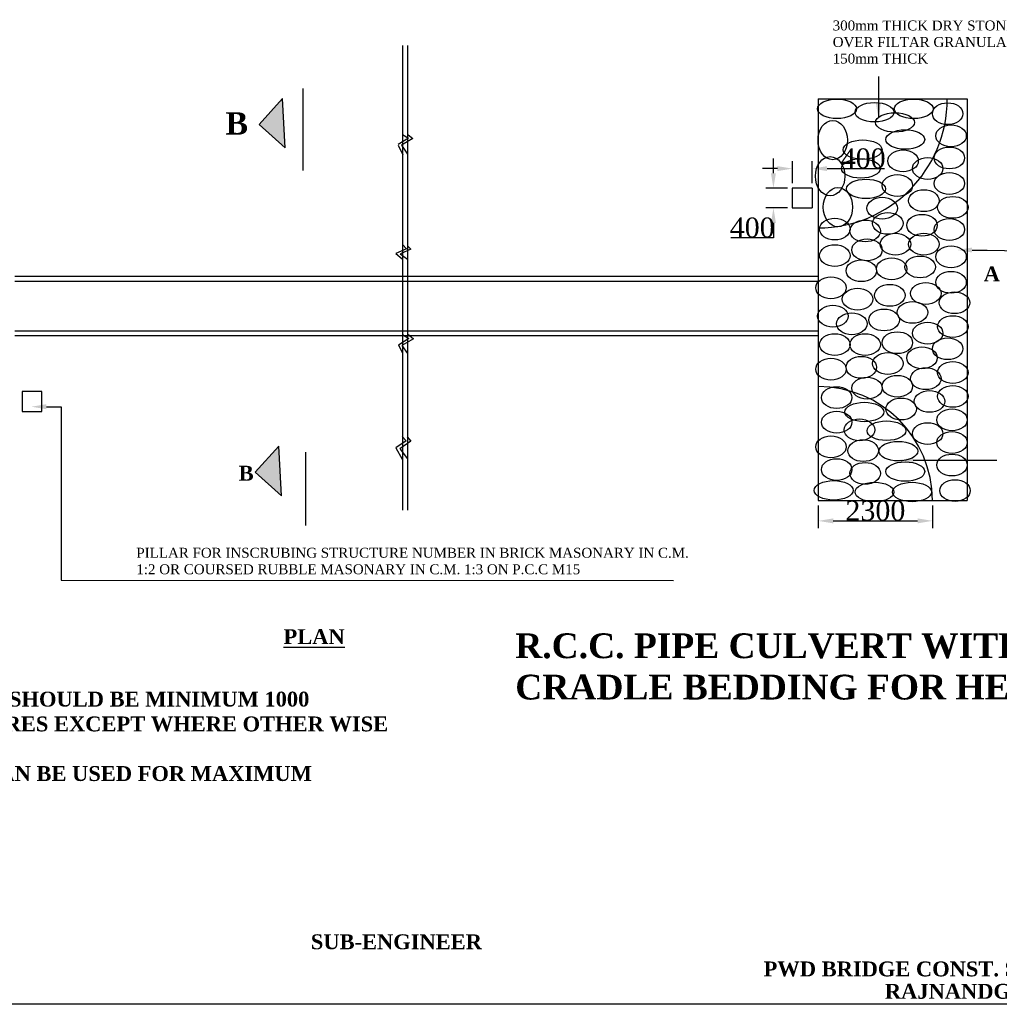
# Model space of a CAD drawing. Header units: millimetres. Extents: x -1995464 to 2763072, y 540154 to 1556955.
# Tile 2 of 24: x 1275063 to 1294810, y 1304186 to 1324037. Entities that reach past the tile are written whole.
import ezdxf

# ---------------------------------------------------------------- set-up
doc = ezdxf.new("R2010")
doc.units = ezdxf.units.MM
doc.header["$MEASUREMENT"] = 0
doc.styles.get("Standard").update_dxf_attribs({"font": 'times.ttf'})
doc.dimstyles.get("Standard").update_dxf_attribs({"dimtxt": 400, "dimasz": 300, "dimexe": 150, "dimexo": 100, "dimgap": 0.09, "dimtad": 1, "dimtih": 1, "dimtoh": 1, "dimdec": 0, "dimzin": 0, "dimdsep": 46, "dimtxsty": 'Standard', "dimcen": 0.09, "dimadec": 0, "dimazin": 0, "dimtfac": 1, "dimtdec": 0, "dimtofl": 0, "dimtmove": 0, "dimatfit": 3, "dimfxl": 150, "dimtolj": 1, "dimtzin": 0, "dimarcsym": 0})

# ---------------------------------------------------------------- blocks, each defined once
blk = doc.blocks.new('*D84')
at = {"color": 0, "lineweight": -2, "transparency": 16777216}
for p, q in [((1291162, 1314241), (1291162, 1313783)), ((1293462, 1314241), (1293462, 1313783)), ((1291462, 1313933), (1293162, 1313933))]:
    blk.add_line(p, q, dxfattribs=at)
at = {"color": 0, "lineweight": 25, "transparency": 16777216}
for points in [[(1291462, 1313983), (1291462, 1313883), (1291162, 1313933)], [(1293162, 1313983), (1293162, 1313883), (1293462, 1313933)]]:
    blk.add_solid(points, dxfattribs=at)
at = {"layer": 'Defpoints', "color": 0, "lineweight": 25, "transparency": 16777216}
for p in [(1291162, 1314341), (1293462, 1314341), (1293462, 1313933)]:
    blk.add_point(p, dxfattribs=at)
at = {"color": 0, "transparency": 16777216, "insert": (1292312, 1314136), "char_height": 400, "attachment_point": 5}
blk.add_mtext('\\A1;2300', dxfattribs=at)
blk = doc.blocks.new('*D85')
at = {"color": 0, "lineweight": -2, "transparency": 16777216}
for p, q in [((1290638, 1320741), (1290638, 1321185)), ((1291038, 1320741), (1291038, 1321185)), ((1290338, 1321035), (1290038, 1321035)), ((1291338, 1321035), (1292493, 1321035))]:
    blk.add_line(p, q, dxfattribs=at)
at = {"color": 0, "lineweight": 25, "transparency": 16777216}
for points in [[(1290338, 1321085), (1290338, 1320985), (1290638, 1321035)], [(1291338, 1321085), (1291338, 1320985), (1291038, 1321035)]]:
    blk.add_solid(points, dxfattribs=at)
at = {"layer": 'Defpoints', "color": 0, "lineweight": 25, "transparency": 16777216}
for p in [(1291038, 1321035), (1290638, 1320641), (1291038, 1320641)]:
    blk.add_point(p, dxfattribs=at)
at = {"color": 0, "transparency": 16777216, "insert": (1292066, 1321239), "char_height": 400, "attachment_point": 5}
blk.add_mtext('\\A1;400', dxfattribs=at)
blk = doc.blocks.new('*D86')
at = {"color": 0, "lineweight": -2, "transparency": 16777216}
for p, q in [((1290257, 1320941), (1290257, 1321241)), ((1290538, 1320641), (1290107, 1320641)), ((1290538, 1320241), (1290107, 1320241)), ((1290257, 1319941), (1290257, 1319641)), ((1290257, 1319641), (1289401, 1319641))]:
    blk.add_line(p, q, dxfattribs=at)
at = {"color": 0, "lineweight": 25, "transparency": 16777216}
for points in [[(1290207, 1320941), (1290307, 1320941), (1290257, 1320641)], [(1290207, 1319941), (1290307, 1319941), (1290257, 1320241)]]:
    blk.add_solid(points, dxfattribs=at)
at = {"layer": 'Defpoints', "color": 0, "lineweight": 25, "transparency": 16777216}
for p in [(1290638, 1320641), (1290257, 1320241), (1290638, 1320241)]:
    blk.add_point(p, dxfattribs=at)
at = {"color": 0, "transparency": 16777216, "insert": (1289829, 1319845), "char_height": 400, "attachment_point": 5}
blk.add_mtext('\\A1;400', dxfattribs=at)

msp = doc.modelspace()

# ---------------------------------------------------------------- hatches: boundary and pattern name
for points in [[(1280387.5, 1321950.4), (1280361.2, 1322449.7), (1279888.2, 1321924.1), (1280413.8, 1321451.1)], [(1280312.5, 1314938.5), (1280286.2, 1315437.8), (1279813.2, 1314912.2), (1280338.9, 1314439.2)]]:
    msp.add_hatch(color=0).paths.add_polyline_path(points)

# ---------------------------------------------------------------- linework, layer by layer
at = {"color": 0}
for p, q in [((1282777.8, 1323514.5), (1282777.8, 1314150.7)), ((1282877.8, 1323514.5), (1282877.8, 1314150.7)), ((1292379, 1322072.9), (1292378.5, 1322894.7)), ((1280772.5, 1322653), (1280772.5, 1321653)), ((1279888.2, 1321924.1), (1280361.2, 1322449.7)), ((1280387.5, 1321950.4), (1280361.2, 1322449.7)), ((1291161.8, 1322440.9), (1294161.8, 1322440.9)), ((1291161.8, 1322440.9), (1291161.8, 1314340.9)), ((1294161.8, 1322440.9), (1294161.8, 1314340.9)), ((1279888.2, 1321924.1), (1280413.8, 1321451.1)), ((1280413.8, 1321451.1), (1280387.5, 1321950.4)), ((1282776.7, 1321725), (1282899.4, 1321647.6)), ((1282886.5, 1321725), (1282989.8, 1321641.1)), ((1280772.5, 1321653), (1280772.5, 1320998)), ((1282899.4, 1321647.6), (1282692.7, 1321518.5)), ((1282692.7, 1321505.6), (1282789.6, 1321312.1)), ((1282989.8, 1321641.1), (1282757.3, 1321505.6)), ((1282757.3, 1321505.6), (1282880, 1321325)), ((1282777.8, 1321338.4), (1282777.8, 1319507.8)), ((1282877.8, 1321338.4), (1282877.8, 1319477)), ((1291037.6, 1320641), (1290637.6, 1320641)), ((1290637.6, 1320641), (1290637.6, 1320241)), ((1291037.6, 1320641), (1291037.6, 1320241)), ((1290637.6, 1320241), (1291037.6, 1320241)), ((1282642.9, 1319326.6), (1282775.9, 1319216.9)), ((1282860.4, 1319414.6), (1282646.5, 1319326.6)), ((1282734.4, 1319319.3), (1282883.3, 1319212)), ((1282950.8, 1319408.2), (1282736.8, 1319319.3)), ((1282777.8, 1319507.8), (1282860.4, 1319414.6)), ((1282877.8, 1319477), (1282950.8, 1319408.2)), ((1294262.1, 1319393.5), (1294562.7, 1319393.4)), ((1294562.7, 1319393.4), (1295330.8, 1319375.7)), ((1282777.8, 1319215.3), (1282777.8, 1317692.9)), ((1282877.8, 1319215.3), (1282877.8, 1317702.3)), ((1274962.1, 1318867.3), (1291161.8, 1318867.3)), ((1274962.1, 1318767.3), (1291161.8, 1318767.3)), ((1274962.1, 1317767.3), (1291161.8, 1317767.3)), ((1274962.1, 1317667.3), (1291161.8, 1317667.3)), ((1282908.1, 1317610.7), (1282696.6, 1317477.9)), ((1282998.5, 1317604.3), (1282766, 1317468.8)), ((1282777.8, 1317692.9), (1282908.1, 1317610.7)), ((1282877.8, 1317702.3), (1282998.5, 1317604.3)), ((1282697.8, 1317481.4), (1282777.8, 1317316.3)), ((1282766, 1317468.8), (1282877.8, 1317304.3)), ((1282777.8, 1317316.3), (1282777.8, 1315624.7)), ((1282877.8, 1317304.3), (1282877.8, 1315624.7)), ((1275112.1, 1316540.9), (1275112.1, 1316140.9)), ((1275512.1, 1316540.9), (1275112.1, 1316540.9)), ((1275512.1, 1316140.9), (1275512.1, 1316540.9)), ((1275112.1, 1316140.9), (1275512.1, 1316140.9)), ((1275600.6, 1316234.3), (1275901.1, 1316234.1)), ((1275901.1, 1316234.1), (1275900.9, 1312736.4)), ((1282854.7, 1315546.7), (1282646.6, 1315403)), ((1282945.1, 1315540.3), (1282725.3, 1315382.6)), ((1282774.4, 1315635.1), (1282854.7, 1315546.7)), ((1282873.7, 1315629.6), (1282945.1, 1315540.3)), ((1279813.2, 1314912.2), (1280286.2, 1315437.8)), ((1280312.5, 1314938.5), (1280286.2, 1315437.8)), ((1282648.1, 1315404.8), (1282774.4, 1315174.7)), ((1282733.5, 1315380.2), (1282878.4, 1315185.8)), ((1280825.8, 1315317.9), (1280825.8, 1314317.9)), ((1282777.8, 1315183.6), (1282777.8, 1314340.9)), ((1282877.8, 1315183.6), (1282877.8, 1314340.9)), ((1293075.1, 1315158.4), (1293375.7, 1315158.3)), ((1293375.7, 1315158.3), (1294760.9, 1315157.6)), ((1279813.2, 1314912.2), (1280338.9, 1314439.2)), ((1280338.9, 1314439.2), (1280312.5, 1314938.5)), ((1280825.8, 1314317.9), (1280825.8, 1313836.6)), ((1291161.8, 1314340.9), (1294161.8, 1314340.9)), ((1275900.9, 1312736.4), (1288242.2, 1312733.7)), ((1310781.2, 1304186.2), (1266081.2, 1304186.2))]:
    msp.add_line(p, q, dxfattribs=at)
for centre, radius, start, end in [((1291161.8, 1322440.9), 2600, 270, 0), ((1291161.8, 1314340.9), 2300, 0, 90)]:
    msp.add_arc(centre, radius, start, end, dxfattribs=at)
for centre, major_axis, ratio in [((1291538.8, 1322240.4), (-392.2, 0), 0.4999999), ((1292294.9, 1322171.7), (-392.2, 0), 0.4999999), ((1293085.5, 1322240.4), (-392.2, 0), 0.4999999), ((1293768.7, 1322142.3), (-308, 0), 0.7142855), ((1292707.4, 1321965.7), (-392.2, 0), 0.4999999), ((1291452.1, 1321610.1), (0, 395), 0.7499999), ((1293837.4, 1321695.9), (-308, 0), 0.7142855), ((1292913.6, 1321622.3), (-392.2, 0), 0.4999999), ((1292054.3, 1321416.3), (-392.2, 0), 0.4999999), ((1292869.5, 1321190.5), (-308, 0), 0.7142855), ((1293803.1, 1321249.5), (-308, 0), 0.7142855), ((1291400.1, 1320881.8), (0, 395), 0.7499999), ((1292020, 1321038.5), (-392.2, 0), 0.4999999), ((1293366.3, 1321037.8), (-308, 0), 0.7142855), ((1292754.8, 1320694.2), (-308, 0), 0.7142855), ((1293803.1, 1320734.5), (-308, 0), 0.7142855), ((1292123.1, 1320626.5), (-392.2, 0), 0.4999999), ((1291556.3, 1320257.6), (0, 395), 0.7499999), ((1293289.9, 1320388.7), (-308, 0), 0.7142855), ((1292449.1, 1320236), (-308, 0), 0.7142855), ((1293871.8, 1320253.7), (-308, 0), 0.7142855), ((1292563.8, 1319930.6), (-308, 0), 0.7142855), ((1293251.7, 1319892.4), (-308, 0), 0.7142855), ((1291493.6, 1319816), (-308, 0), 0.7142855), ((1292105.1, 1319777.9), (-308, 0), 0.7142855), ((1293803.1, 1319807.3), (-308, 0), 0.7142855), ((1292716.6, 1319510.6), (-308, 0), 0.7142855), ((1293289.9, 1319510.6), (-308, 0), 0.7142855), ((1292143.4, 1319396.1), (-308, 0), 0.7142855), ((1291493.6, 1319281.5), (-308, 0), 0.7142855), ((1293837.4, 1319257.9), (-308, 0), 0.7142855), ((1292028.7, 1318976.1), (-308, 0), 0.7142855), ((1292640.2, 1319014.2), (-308, 0), 0.7142855), ((1293213.5, 1319052.4), (-308, 0), 0.7142855), ((1293837.4, 1318742.8), (-308, 0), 0.7142855), ((1291417.2, 1318632.4), (-308, 0), 0.7142855), ((1293328.1, 1318517.9), (-308, 0), 0.7142855), ((1291952.3, 1318403.4), (-308, 0), 0.7142855), ((1292602, 1318479.7), (-308, 0), 0.7142855), ((1293906.2, 1318330.8), (-308, 0), 0.7142855), ((1293060.6, 1318136.1), (-308, 0), 0.7142855), ((1291455.4, 1318059.7), (-308, 0), 0.7142855), ((1291837.6, 1317907), (-308, 0), 0.7142855), ((1292487.3, 1317983.4), (-308, 0), 0.7142855), ((1293366.3, 1317716.1), (-308, 0), 0.7142855), ((1293871.8, 1317850.1), (-308, 0), 0.7142855), ((1292754.8, 1317525.2), (-308, 0), 0.7142855), ((1291493.6, 1317487), (-308, 0), 0.7142855), ((1292105.1, 1317487), (-308, 0), 0.7142855), ((1293768.7, 1317403.7), (-308, 0), 0.7142855), ((1293251.7, 1317219.8), (-308, 0), 0.7142855), ((1291417.2, 1316990.7), (-308, 0), 0.7142855), ((1292028.7, 1317028.9), (-308, 0), 0.7142855), ((1292563.8, 1317105.2), (-308, 0), 0.7142855), ((1293871.8, 1316922.9), (-308, 0), 0.7142855), ((1293328.1, 1316799.8), (-308, 0), 0.7142855), ((1292143.4, 1316608.9), (-308, 0), 0.7142855), ((1292754.8, 1316647.1), (-308, 0), 0.7142855), ((1291531.9, 1316418), (-308, 0), 0.7142855), ((1293404.6, 1316341.6), (-308, 0), 0.7142855), ((1293871.8, 1316442.2), (-308, 0), 0.7142855), ((1292831.3, 1316188.9), (-308, 0), 0.7142855), ((1291531.9, 1315921.6), (-308, 0), 0.7142855), ((1292088.7, 1316128.2), (-392.2, 0), 0.4999999), ((1293856.8, 1315968.7), (-308, 0), 0.7142855), ((1291990.5, 1315768.9), (-308, 0), 0.7142855), ((1292535.5, 1315750.5), (-392.2, 0), 0.4999999), ((1293366.3, 1315692.5), (-308, 0), 0.7142855), ((1291417.2, 1315425.3), (-308, 0), 0.7142855), ((1292066.9, 1315348.9), (-308, 0), 0.7142855), ((1293856.8, 1315513.7), (-308, 0), 0.7142855), ((1292776.1, 1315338.4), (-392.2, 0), 0.4999999), ((1291531.9, 1314967.1), (-308, 0), 0.7142855), ((1293856.8, 1315058.7), (-308, 0), 0.7142855), ((1292105.1, 1314890.7), (-308, 0), 0.7142855), ((1292913.6, 1314926.4), (-392.2, 0), 0.4999999), ((1293917.5, 1314543.1), (-308, 0), 0.7142855), ((1291470, 1314548.6), (-392.2, 0), 0.4999999), ((1292294.9, 1314514.3), (-392.2, 0), 0.4999999), ((1293051.1, 1314514.3), (-392.2, 0), 0.4999999)]:
    msp.add_ellipse(centre, major_axis=major_axis, ratio=ratio, dxfattribs=at)
for points in [[(1292422, 1322350), (1292321.9, 1322348.9), (1292375.2, 1322048.9)], [(1294262.1, 1319343.5), (1294262.1, 1319443.6), (1293961.6, 1319393.7)], [(1275600.6, 1316184.2), (1275600.6, 1316284.4), (1275300.1, 1316234.4)], [(1293075.1, 1315108.3), (1293075.2, 1315208.5), (1292774.6, 1315158.6)]]:
    msp.add_solid(points, dxfattribs=at)

# ---------------------------------------------------------------- texts
at = {"color": 0, "attachment_point": 1}
for s, insert, char_height, width in [('{\\fTimes New Roman|b0|i0|c0|p18;300mm THICK DRY STONE/BRICK RIVERMENT \\POVER FILTAR GRANULAR MATERIAL BACKING \\P150mm THICK}', (1291451.7, 1324020.8), 200, 13906.361), ('{\\fVrinda|b0|i0|c0|p2;\\C1; \\fTimes New Roman|b1|i0|c0|p18;\\H1.5x;\\C256;B}', (1279101.3, 1322170.9), 300, 3330.744), ('{\\fTimes New Roman|b1|i0|c0|p18;A}', (1294495.4, 1319062.5), 300, 3330.744), ('{\\fTimes New Roman|b1|i0|c0|p18;B}', (1279476.8, 1315043.5), 300, 3330.744), ('{\\fTimes New Roman|b0|i0|c0|p18;PILLAR FOR INSCRUBING STRUCTURE NUMBER IN BRICK MASONARY IN C.M. 1:2 OR COURSED RUBBLE MASONARY IN C.M. 1:3 ON P.C.C M15 }', (1277415, 1313390.3), 200, 11324.68), ('{\\fTimes New Roman|b1|i0|c0|p18;\\LPLAN}', (1280381.2, 1311748.6), 300, 3330.744), ('{\\fTimes New Roman|b1|i0|c0|p18;R.C.C. PIPE CULVERT WITH 1 PIPE OF 1METRE DIA AND CONCRTE CRADLE BEDDING FOR HEIGHTS OF FILL VAYRUNG FROM 4.0m-8.0 m}', (1285052.4, 1311665.3), 500, 27423.38), ('{\\fTimes New Roman|b1|i0|c0|p18;NOTES:-\\P1. LONGITUDINAL SLOPE OF PIPE SHOULD BE MINIMUM 1000\\P2. ALL DIMENSIONS IN MILLIMETRES EXCEPT WHERE OTHER WISE\\P   MENTIONED.\\P3. CONCRETE GRADE BEDDING CAN BE USED FOR MAXIMUM \\P   HIEGHT OF FILL OF 8 METRES.}', (1267194.4, 1310989.2), 300, 15045.936), ('{\\fTimes New Roman|b1|i0|c0|p18;SUB-ENGINEER}', (1280932, 1305597.2), 300, 27423.38), ('{\\fTimes New Roman|b1|i0|c0|p18;PWD BRIDGE CONST. SUB-DIVISION}', (1290058.7, 1305049.5), 300, 27423.38), ('{\\fTimes New Roman|b1|i0|c0|p18;RAJNANDGAON}', (1292503.2, 1304598.2), 300, 27423.38)]:
    msp.add_mtext(s, dxfattribs=dict(at, insert=insert, char_height=char_height, width=width))

# ---------------------------------------------------------------- dimensions: what is measured, and where the dimension line sits
at = {"color": 0}
for base, p1, p2, picture, middle in [((1291037.6, 1321035), (1290637.6, 1320641), (1291037.6, 1320641), '*D85', (1292065.5, 1321238.6)), ((1293461.8, 1313932.8), (1291161.8, 1314340.9), (1293461.8, 1314340.9), '*D84', (1292311.8, 1314136.4))]:
    dim = msp.add_linear_dim(base=base, p1=p1, p2=p2, dimstyle='Standard', dxfattribs=at)
    dim.commit()
    dim.dimension.update_dxf_attribs({"geometry": picture, "text_midpoint": middle})
dim = msp.add_linear_dim(base=(1290257.2, 1320241), p1=(1290637.6, 1320641), p2=(1290637.6, 1320241), angle=90, dimstyle='Standard', dxfattribs=at)
dim.commit()
dim.dimension.update_dxf_attribs({"geometry": '*D86', "text_midpoint": (1289829.3, 1319844.5)})

doc.saveas('drawing.dxf')
